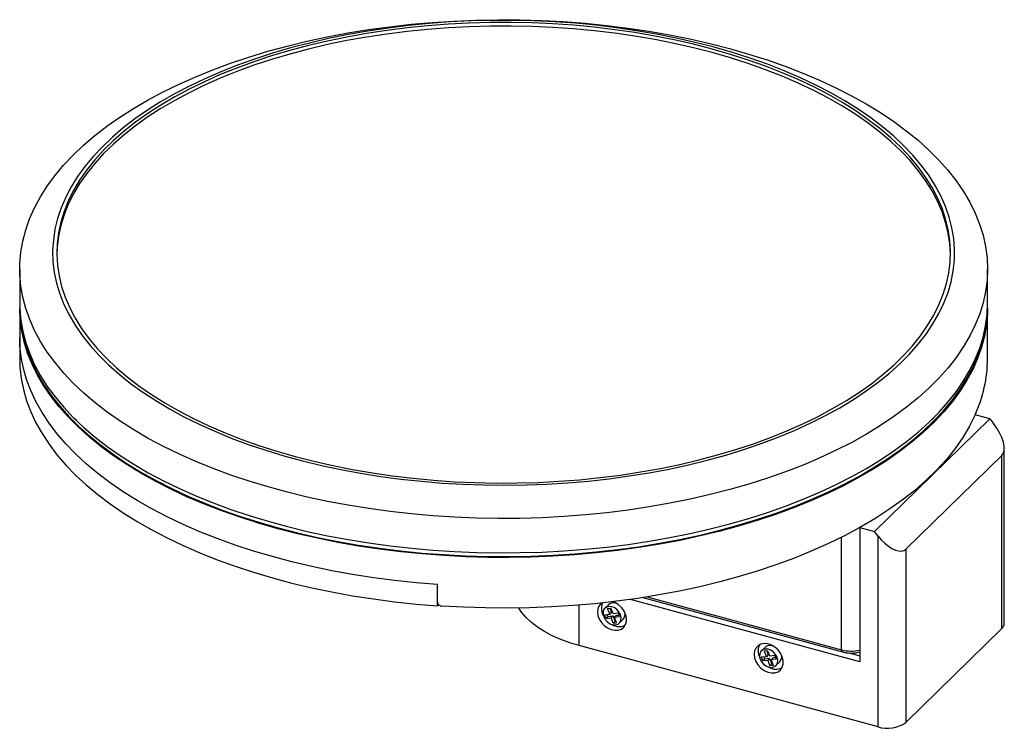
# Paper-space layout '_Trimétrica' of a CAD drawing. Header units: millimetres. Extents: x -117 to 122, y -120 to 52.
import ezdxf

# ---------------------------------------------------------------- set-up
doc = ezdxf.new("R2010")
doc.units = ezdxf.units.MM

psp = doc.layouts.new('_Trimétrica')

# ---------------------------------------------------------------- linework, layer by layer
at = {"color": 7, "linetype": 'Continuous', "lineweight": 25}
for p, q in [((-117.5, -8.71), (-117.5, -17.03)), ((117.5, -17.03), (117.5, -8.71)), ((-117.5, -18.18), (-117.5, -30.46)), ((117.5, -30.46), (117.5, -18.18)), ((90.01, -72.4), (118.01, -45.07)), ((104.44, -44.76), (103.43, -45.75)), ((118.01, -45.07), (114.48, -44.1)), ((118.01, -45.07), (118.9, -46.16)), ((121.56, -94.73), (121.56, -52.23)), ((120.99, -53.93), (97.65, -76.7)), ((120.99, -95.93), (120.99, -53.93)), ((86.47, -71.44), (90.01, -72.4)), ((86.47, -71.44), (86.47, -104.01)), ((90.9, -73.49), (90.01, -72.4)), ((90.9, -119.78), (90.9, -73.49)), ((97.65, -76.7), (97.65, -118.71)), ((-16.02, -90.41), (-16.02, -85.27)), ((33.78, -88.43), (82.26, -101.6)), ((-15.81, -90.07), (-16.02, -90.41)), ((25.52, -90.11), (24.59, -91.02)), ((24.53, -92.58), (25.76, -92.42)), ((24.87, -93.46), (24.53, -92.58)), ((25.34, -93), (24.87, -93.46)), ((25.34, -93), (25.14, -92.5)), ((25.25, -91.09), (26.06, -90.99)), ((25.76, -92.42), (25.25, -91.09)), ((25.34, -93), (26.56, -92.85)), ((26.22, -91.96), (25.76, -92.42)), ((26.22, -91.96), (25.86, -91.01)), ((26.57, -92.31), (26.06, -90.99)), ((26.56, -92.85), (26.09, -93.3)), ((27.07, -94.17), (26.56, -92.85)), ((26.57, -92.31), (27.8, -92.15)), ((27.38, -92.74), (26.91, -93.19)), ((26.91, -93.19), (28.14, -93.04)), ((27.42, -94.52), (26.91, -93.19)), ((27.38, -92.74), (27.99, -92.66)), ((28.14, -93.04), (27.8, -92.15)), ((24.87, -93.46), (26.09, -93.3)), ((26.6, -94.63), (26.09, -93.3)), ((27.07, -94.17), (26.6, -94.63)), ((26.6, -94.63), (27.42, -94.52)), ((27.07, -94.17), (27.28, -94.14)), ((28.08, -94.59), (29.01, -93.68)), ((120.99, -95.93), (97.65, -118.71)), ((90.9, -119.78), (18.37, -100.07)), ((63.79, -102.75), (62.56, -102.91)), ((63.55, -100.44), (62.62, -101.35)), ((64.09, -101.32), (63.28, -101.43)), ((63.28, -101.43), (63.79, -102.75)), ((64.25, -102.3), (63.79, -102.75)), ((63.89, -101.35), (64.25, -102.3)), ((64.09, -101.32), (64.6, -102.65)), ((65.83, -102.49), (64.6, -102.65)), ((65.83, -102.49), (66.17, -103.37)), ((62.56, -102.91), (62.9, -103.8)), ((63.37, -103.34), (62.9, -103.8)), ((64.12, -103.64), (62.9, -103.8)), ((63.17, -102.83), (63.37, -103.34)), ((64.59, -103.18), (63.37, -103.34)), ((64.59, -103.18), (64.12, -103.64)), ((64.12, -103.64), (64.63, -104.96)), ((64.59, -103.18), (65.1, -104.51)), ((65.1, -104.51), (64.63, -104.96)), ((65.45, -104.86), (64.63, -104.96)), ((65.41, -103.07), (64.94, -103.53)), ((66.17, -103.37), (64.94, -103.53)), ((64.94, -103.53), (65.45, -104.86)), ((65.31, -104.48), (65.1, -104.51)), ((66.02, -102.99), (65.41, -103.07)), ((66.11, -104.93), (67.04, -104.02))]:
    psp.add_line(p, q, dxfattribs=at)
at = {"color": 8, "linetype": 'Continuous', "lineweight": 25}
for p, q in [((82.05, -101.09), (82.05, -73.78)), ((34.84, -88.26), (82.05, -101.09)), ((18.37, -100.07), (18.37, -90.24)), ((86.47, -104.01), (30.77, -88.87)), ((83.84, -101.85), (86.47, -102.57))]:
    psp.add_line(p, q, dxfattribs=at)
at = {"color": 7, "linetype": 'Continuous', "lineweight": 25, "flags": 128}
for points in [[(54.84, 44.82), (59.48, 43.48), (63.99, 42.05), (68.38, 40.51), (72.63, 38.86), (76.73, 37.12), (80.67, 35.29), (84.45, 33.37), (88.06, 31.36), (91.48, 29.27), (94.72, 27.1), (97.77, 24.86), (100.61, 22.55), (103.25, 20.18), (105.68, 17.75), (107.89, 15.26), (109.88, 12.72), (111.65, 10.15), (113.19, 7.53), (114.5, 4.88), (115.58, 2.2), (116.42, -0.5), (117.02, -3.22), (117.38, -5.95), (117.5, -8.68), (117.38, -11.42), (117.02, -14.15), (116.43, -16.87), (115.59, -19.57), (114.52, -22.25), (113.22, -24.9), (111.68, -27.52), (109.92, -30.1), (107.93, -32.63), (105.72, -35.12), (103.29, -37.55), (100.66, -39.93), (97.81, -42.24), (94.77, -44.48), (91.54, -46.65), (88.11, -48.74), (84.51, -50.75), (80.74, -52.68), (76.8, -54.51), (72.7, -56.25), (68.45, -57.89), (64.07, -59.44), (59.55, -60.88), (54.92, -62.21), (50.17, -63.43), (45.31, -64.54), (40.37, -65.54), (35.34, -66.42), (30.24, -67.19), (25.08, -67.83), (19.87, -68.35), (14.61, -68.75), (9.33, -69.03), (4.03, -69.19), (-1.28, -69.22), (-6.59, -69.13), (-11.89, -68.91), (-17.16, -68.58), (-22.39, -68.12), (-27.58, -67.53), (-32.71, -66.83), (-37.78, -66.01), (-42.77, -65.07), (-47.67, -64.02), (-52.47, -62.85), (-57.17, -61.58), (-61.75, -60.19), (-66.21, -58.7), (-70.52, -57.11), (-74.7, -55.42), (-78.72, -53.63), (-82.58, -51.76), (-86.28, -49.79), (-89.79, -47.74), (-93.12, -45.61), (-96.27, -43.41), (-99.21, -41.13), (-101.96, -38.79), (-104.49, -36.38), (-106.81, -33.92), (-108.92, -31.41), (-110.8, -28.85), (-112.45, -26.26), (-113.88, -23.62), (-115.07, -20.95), (-116.03, -18.26), (-116.75, -15.55), (-117.23, -12.83), (-117.47, -10.1), (-117.47, -7.36), (-117.23, -4.63), (-116.76, -1.91), (-116.04, 0.8), (-115.09, 3.5), (-113.9, 6.16), (-112.48, 8.8), (-110.83, 11.4), (-108.95, 13.96), (-106.85, 16.47), (-104.53, 18.93), (-102, 21.33), (-99.26, 23.68), (-96.32, 25.95), (-93.18, 28.16), (-89.85, 30.29), (-86.34, 32.34), (-82.65, 34.31), (-78.79, 36.19), (-74.77, 37.98), (-70.6, 39.67), (-66.28, 41.26), (-61.83, 42.75), (-57.25, 44.14), (-52.55, 45.42), (-47.75, 46.59), (-42.85, 47.64), (-37.86, 48.58), (-32.8, 49.4), (-27.67, 50.11), (-22.48, 50.69), (-17.24, 51.15), (-11.97, 51.49), (-6.68, 51.71), (-1.37, 51.81), (3.94, 51.78), (9.24, 51.62), (14.52, 51.35), (19.78, 50.95), (24.99, 50.42), (30.15, 49.78), (35.26, 49.02), (40.28, 48.14), (45.23, 47.15), (50.08, 46.04), (54.84, 44.82)], [(51.1, 45.13), (46.54, 46.3), (41.88, 47.36), (37.13, 48.31), (32.29, 49.14), (27.39, 49.86), (22.43, 50.45), (17.42, 50.93), (12.37, 51.29), (7.3, 51.52), (2.2, 51.64), (-2.89, 51.63), (-7.98, 51.5), (-13.05, 51.25), (-18.1, 50.87), (-23.1, 50.38), (-28.06, 49.77), (-32.95, 49.03), (-37.77, 48.19), (-42.52, 47.22), (-47.16, 46.15), (-51.71, 44.96), (-56.15, 43.67), (-60.46, 42.27), (-64.64, 40.77), (-68.68, 39.18), (-72.58, 37.48), (-76.31, 35.7), (-79.88, 33.82), (-83.28, 31.87), (-86.5, 29.83), (-89.53, 27.72), (-92.37, 25.54), (-95, 23.3), (-97.43, 20.99), (-99.65, 18.63), (-101.65, 16.21), (-103.44, 13.76), (-105, 11.26), (-106.33, 8.72), (-107.43, 6.16), (-108.3, 3.57), (-108.94, 0.97), (-109.33, -1.65), (-109.5, -4.27), (-109.42, -6.89), (-109.11, -9.51), (-108.56, -12.12), (-107.78, -14.72), (-106.76, -17.29), (-105.51, -19.83), (-104.03, -22.34), (-102.33, -24.82), (-100.41, -27.25), (-98.27, -29.63), (-95.91, -31.96), (-93.35, -34.23), (-90.59, -36.43), (-87.63, -38.57), (-84.48, -40.63), (-81.14, -42.62), (-77.64, -44.52), (-73.96, -46.34), (-70.12, -48.06), (-66.13, -49.7), (-62, -51.23), (-57.73, -52.67), (-53.34, -54), (-48.84, -55.23), (-44.22, -56.34), (-39.51, -57.34), (-34.72, -58.23), (-29.85, -59.01), (-24.92, -59.67), (-19.93, -60.2), (-14.9, -60.62), (-9.84, -60.92), (-4.75, -61.09), (0.34, -61.14), (5.44, -61.08), (10.52, -60.88), (15.58, -60.57), (20.61, -60.14), (25.59, -59.58), (30.51, -58.91), (35.37, -58.12), (40.16, -57.22), (44.85, -56.2), (49.45, -55.07), (53.94, -53.83), (58.32, -52.48), (62.57, -51.03), (66.68, -49.48), (70.65, -47.84), (74.46, -46.1), (78.12, -44.27), (81.6, -42.35), (84.91, -40.36), (88.04, -38.28), (90.97, -36.14), (93.71, -33.92), (96.24, -31.65), (98.57, -29.31), (100.68, -26.92), (102.57, -24.49), (104.25, -22.01), (105.69, -19.49), (106.91, -16.94), (107.9, -14.37), (108.65, -11.77), (109.16, -9.16), (109.44, -6.54), (109.49, -3.91), (109.29, -1.29), (108.86, 1.32), (108.2, 3.93), (107.3, 6.51), (106.16, 9.07), (104.8, 11.6), (103.21, 14.09), (101.4, 16.54), (99.36, 18.95), (97.12, 21.3), (94.66, 23.6), (91.99, 25.84), (89.13, 28.01), (86.07, 30.11), (82.83, 32.14), (79.41, 34.08), (75.82, 35.94), (72.06, 37.72), (68.15, 39.4), (64.08, 40.98), (59.88, 42.47), (55.55, 43.85), (51.1, 45.13)], [(-50.64, -54.17), (-46.08, -55.34), (-41.43, -56.4), (-36.68, -57.34), (-31.86, -58.17), (-26.96, -58.88), (-22, -59.47), (-17, -59.94), (-11.96, -60.29), (-6.89, -60.52), (-1.81, -60.62), (3.28, -60.6), (8.36, -60.46), (13.42, -60.2), (18.45, -59.82), (23.44, -59.31), (28.38, -58.68), (33.26, -57.94), (38.07, -57.08), (42.79, -56.1), (47.41, -55.01), (51.93, -53.81), (56.34, -52.5), (60.63, -51.09), (64.78, -49.58), (68.79, -47.96), (72.64, -46.26), (76.34, -44.46), (79.87, -42.57), (83.23, -40.6), (86.4, -38.55), (89.38, -36.43), (92.16, -34.24), (94.75, -31.98), (97.12, -29.66), (99.28, -27.29), (101.22, -24.87), (102.94, -22.4), (104.44, -19.9), (105.7, -17.36), (106.73, -14.79), (107.53, -12.21), (108.09, -9.6), (108.41, -6.99), (108.5, -4.37), (108.34, -1.75), (107.95, 0.86), (107.32, 3.46), (106.46, 6.04), (105.36, 8.6), (104.03, 11.13), (102.47, 13.62), (100.68, 16.08), (98.68, 18.49), (96.45, 20.84), (94.02, 23.14), (91.38, 25.38), (88.54, 27.55), (85.5, 29.66), (82.27, 31.68), (78.87, 33.63), (75.29, 35.49), (71.54, 37.26), (67.64, 38.94), (63.59, 40.53), (59.4, 42.02), (55.08, 43.4), (50.64, 44.67), (46.08, 45.84), (41.43, 46.9), (36.68, 47.84), (31.86, 48.67), (26.96, 49.38), (22, 49.97), (17, 50.44), (11.96, 50.79), (6.89, 51.02), (1.81, 51.13), (-3.28, 51.11), (-8.36, 50.97), (-13.42, 50.7), (-18.45, 50.32), (-23.44, 49.81), (-28.38, 49.19), (-33.26, 48.44), (-38.07, 47.58), (-42.79, 46.61), (-47.41, 45.52), (-51.93, 44.32), (-56.34, 43.01), (-60.63, 41.6), (-64.78, 40.08), (-68.79, 38.47), (-72.64, 36.76), (-76.34, 34.96), (-79.87, 33.07), (-83.23, 31.1), (-86.4, 29.06), (-89.38, 26.93), (-92.16, 24.74), (-94.75, 22.48), (-97.12, 20.17), (-99.28, 17.79), (-101.22, 15.37), (-102.94, 12.91), (-104.44, 10.4), (-105.7, 7.86), (-106.73, 5.3), (-107.53, 2.71), (-108.09, 0.11), (-108.41, -2.51), (-108.5, -5.13), (-108.34, -7.75), (-107.95, -10.36), (-107.32, -12.96), (-106.46, -15.54), (-105.36, -18.1), (-104.03, -20.63), (-102.47, -23.12), (-100.68, -25.57), (-98.68, -27.98), (-96.45, -30.34), (-94.02, -32.64), (-91.38, -34.88), (-88.54, -37.05), (-85.5, -39.15), (-82.27, -41.18), (-78.87, -43.13), (-75.29, -44.99), (-71.54, -46.76), (-67.64, -48.44), (-63.59, -50.03), (-59.4, -51.51), (-55.08, -52.89), (-50.64, -54.17)], [(108.5, -5.18), (108.34, -2.61), (107.95, 0.01), (107.32, 2.6), (106.46, 5.19), (105.36, 7.74), (104.03, 10.27), (102.47, 12.77), (100.68, 15.22), (98.68, 17.63), (96.45, 19.99), (94.02, 22.29), (91.38, 24.52), (88.54, 26.7), (85.5, 28.8), (82.27, 30.83), (78.87, 32.77), (75.29, 34.63), (71.54, 36.41), (67.64, 38.09), (63.59, 39.67), (59.4, 41.16), (55.08, 42.54), (50.64, 43.82), (46.08, 44.99), (41.43, 46.04), (36.68, 46.99), (31.86, 47.81), (26.96, 48.52), (22, 49.12), (17, 49.59), (11.96, 49.94), (6.89, 50.16), (1.81, 50.27), (-3.28, 50.25), (-8.36, 50.11), (-13.42, 49.85), (-18.45, 49.46), (-23.44, 48.96), (-28.38, 48.33), (-33.26, 47.59), (-38.07, 46.72), (-42.79, 45.75), (-47.41, 44.66), (-51.93, 43.46), (-56.34, 42.15), (-60.63, 40.74), (-64.78, 39.22), (-68.79, 37.61), (-72.64, 35.9), (-76.34, 34.1), (-79.87, 32.22), (-83.23, 30.25), (-86.4, 28.2), (-89.38, 26.08), (-92.16, 23.88), (-94.75, 21.63), (-97.12, 19.31), (-99.28, 16.94), (-101.22, 14.52), (-102.94, 12.05), (-104.44, 9.54), (-105.7, 7.01), (-106.73, 4.44), (-107.53, 1.85), (-108.09, -0.75), (-108.41, -3.37), (-108.5, -5.18)], [(-117.5, -17.03), (-117.47, -18.42), (-117.23, -21.15), (-116.75, -23.88), (-116.03, -26.59), (-115.07, -29.28), (-113.88, -31.94), (-112.45, -34.58), (-110.8, -37.18), (-108.92, -39.73), (-106.81, -42.25), (-104.49, -44.71), (-101.96, -47.11), (-99.21, -49.45), (-96.27, -51.73), (-93.12, -53.93), (-89.79, -56.06), (-86.28, -58.11), (-82.58, -60.08), (-78.72, -61.96), (-74.7, -63.74), (-70.52, -65.43), (-66.21, -67.03), (-61.75, -68.52), (-57.17, -69.9), (-52.47, -71.18), (-47.67, -72.34), (-42.77, -73.4), (-37.78, -74.33), (-32.71, -75.15), (-27.58, -75.86), (-22.39, -76.44), (-17.16, -76.9), (-11.89, -77.24), (-6.59, -77.45), (-1.28, -77.54), (4.03, -77.51), (9.33, -77.36), (14.61, -77.08), (19.87, -76.68), (25.08, -76.15), (30.24, -75.51), (35.34, -74.74), (40.37, -73.86), (45.31, -72.87), (50.17, -71.75), (54.92, -70.53), (59.55, -69.2), (64.07, -67.76), (68.45, -66.22), (72.7, -64.57), (76.8, -62.83), (80.74, -61), (84.51, -59.07), (88.11, -57.06), (91.54, -54.97), (94.77, -52.8), (97.81, -50.56), (100.66, -48.25), (103.29, -45.88), (105.72, -43.44), (107.93, -40.95), (109.92, -38.42), (111.68, -35.84), (113.22, -33.22), (114.52, -30.57), (115.59, -27.89), (116.43, -25.19), (117.02, -22.47), (117.38, -19.74), (117.5, -17.03)], [(-54.84, -71.7), (-59.48, -70.37), (-63.99, -68.93), (-68.38, -67.39), (-72.63, -65.75), (-76.73, -64.01), (-80.67, -62.18), (-84.45, -60.26), (-88.06, -58.25), (-91.48, -56.16), (-94.72, -53.99), (-97.77, -51.75), (-100.61, -49.44), (-103.25, -47.07), (-105.68, -44.63), (-107.89, -42.15), (-109.88, -39.61), (-111.65, -37.03), (-113.19, -34.41), (-114.5, -31.76), (-115.58, -29.08), (-116.42, -26.38), (-117.02, -23.67), (-117.38, -20.94), (-117.5, -18.2), (-117.5, -18.18)], [(117.5, -18.18), (117.47, -19.52), (117.23, -22.26), (116.76, -24.98), (116.04, -27.69), (115.09, -30.38), (113.9, -33.05), (112.48, -35.68), (110.83, -38.28), (108.95, -40.84), (106.85, -43.35), (104.53, -45.82), (102, -48.22), (99.26, -50.56), (96.32, -52.84), (93.18, -55.05), (89.85, -57.18), (86.34, -59.23), (82.65, -61.2), (78.79, -63.08), (74.77, -64.86), (70.6, -66.56), (66.28, -68.15), (61.83, -69.64), (57.25, -71.03), (52.55, -72.31), (47.75, -73.47), (42.85, -74.53), (37.86, -75.47), (32.8, -76.29), (27.67, -76.99), (22.48, -77.58), (17.24, -78.04), (11.97, -78.38), (6.68, -78.6), (1.37, -78.69), (-3.94, -78.66), (-9.24, -78.51), (-14.52, -78.23), (-19.78, -77.83), (-24.99, -77.31), (-30.15, -76.67), (-35.26, -75.91), (-40.28, -75.03), (-45.23, -74.03), (-50.08, -72.92), (-54.84, -71.7)], [(-117.1, -22.04), (-116.87, -23.5), (-116.27, -26.21), (-115.44, -28.91), (-114.36, -31.58), (-113.06, -34.23), (-111.52, -36.84), (-109.75, -39.42), (-107.76, -41.95), (-105.55, -44.44), (-103.12, -46.87), (-100.49, -49.24), (-97.65, -51.54), (-94.6, -53.78), (-91.37, -55.95), (-87.95, -58.04), (-84.35, -60.04), (-80.57, -61.96), (-76.64, -63.79), (-72.54, -65.53), (-68.3, -67.17), (-63.92, -68.71), (-59.4, -70.14), (-54.77, -71.47)], [(-54.77, -71.47), (-50.02, -72.69), (-45.18, -73.8), (-40.24, -74.8), (-35.21, -75.67), (-30.12, -76.43), (-24.96, -77.08), (-19.75, -77.6), (-14.51, -78), (-9.23, -78.27), (-3.93, -78.42), (1.37, -78.45), (6.67, -78.36), (11.96, -78.14), (17.22, -77.8), (22.45, -77.34), (27.63, -76.76), (32.76, -76.06), (37.82, -75.23), (42.8, -74.3), (47.69, -73.24), (52.49, -72.08), (57.18, -70.8), (61.75, -69.41), (66.2, -67.92), (70.51, -66.33), (74.68, -64.64), (78.69, -62.86), (82.55, -60.98), (86.23, -59.01), (89.74, -56.97), (93.07, -54.84), (96.2, -52.63), (99.14, -50.36), (101.88, -48.02), (104.41, -45.62), (106.72, -43.16), (108.82, -40.65), (110.69, -38.09), (112.34, -35.5), (113.76, -32.87), (114.95, -30.2), (115.9, -27.52), (116.61, -24.81), (117.09, -22.09), (117.1, -22.04)], [(-16.02, -85.27), (-21.26, -84.84), (-26.46, -84.28), (-31.6, -83.61), (-36.68, -82.81), (-41.68, -81.9), (-46.6, -80.87), (-51.42, -79.73), (-56.14, -78.48), (-60.74, -77.12), (-65.22, -75.66), (-69.57, -74.09), (-73.77, -72.42), (-77.83, -70.66), (-81.72, -68.8), (-85.45, -66.86), (-89.01, -64.83), (-92.38, -62.72), (-95.56, -60.53), (-98.55, -58.27), (-101.34, -55.95), (-103.92, -53.56), (-106.29, -51.11), (-108.45, -48.61), (-110.38, -46.07), (-112.08, -43.48), (-113.56, -40.86), (-114.81, -38.2), (-115.82, -35.52), (-116.6, -32.81), (-117.13, -30.09), (-117.43, -27.36), (-117.5, -25.32)], [(-16.02, -85.27), (-21.26, -84.84), (-26.46, -84.28), (-31.6, -83.61), (-36.68, -82.81), (-41.68, -81.9), (-46.6, -80.87), (-51.42, -79.73), (-56.14, -78.48), (-60.74, -77.12), (-65.22, -75.66), (-69.57, -74.09), (-73.77, -72.42), (-77.83, -70.66), (-81.72, -68.8), (-85.45, -66.86), (-89.01, -64.83), (-92.38, -62.72), (-95.56, -60.53), (-98.55, -58.27), (-101.34, -55.95), (-103.92, -53.56), (-106.29, -51.11), (-108.45, -48.61), (-110.38, -46.07), (-112.08, -43.48), (-113.56, -40.86), (-114.81, -38.2), (-115.82, -35.52), (-116.6, -32.81), (-117.13, -30.09), (-117.43, -27.36), (-117.5, -25.32)], [(-117.5, -30.46), (-117.43, -32.5), (-117.13, -35.23), (-116.6, -37.95), (-115.82, -40.66), (-114.81, -43.34), (-113.56, -46), (-112.08, -48.62), (-110.38, -51.21), (-108.45, -53.76), (-106.29, -56.25), (-103.92, -58.7), (-101.34, -61.09), (-98.55, -63.41), (-95.56, -65.67), (-92.38, -67.86), (-89.01, -69.97), (-85.45, -72), (-81.72, -73.94), (-77.83, -75.8), (-73.77, -77.56), (-69.57, -79.23), (-65.22, -80.8), (-60.74, -82.27), (-56.14, -83.63), (-51.42, -84.88), (-46.6, -86.02), (-41.68, -87.04), (-36.68, -87.96), (-31.6, -88.75), (-26.46, -89.43), (-21.26, -89.98), (-16.02, -90.41)], [(-103.72, -45.48), (-104.36, -44.84), (-105.48, -43.69)], [(114.48, -44.1), (113.11, -46.86), (111.49, -49.57), (109.62, -52.25), (107.52, -54.87), (105.18, -57.44), (102.6, -59.95), (99.8, -62.4), (96.78, -64.78), (93.55, -67.08), (90.11, -69.3), (86.47, -71.44)], [(114.48, -44.1), (113.11, -46.86), (111.49, -49.57), (109.62, -52.25), (107.52, -54.87), (105.18, -57.44), (102.6, -59.95), (99.8, -62.4), (96.78, -64.78), (93.55, -67.08), (90.11, -69.3), (86.47, -71.44)], [(120.99, -53.93), (121.36, -53.38), (121.54, -52.64), (121.54, -51.74), (121.34, -50.71), (120.96, -49.6), (120.41, -48.44), (119.72, -47.28), (118.9, -46.16)], [(86.47, -71.44), (82.77, -73.42), (78.89, -75.31), (74.85, -77.11), (70.65, -78.82), (66.31, -80.42), (61.83, -81.92), (57.22, -83.32), (52.49, -84.6), (47.66, -85.78), (42.73, -86.84), (37.71, -87.78), (32.61, -88.6), (27.44, -89.31), (22.21, -89.89), (16.94, -90.35), (11.64, -90.68), (6.31, -90.89), (0.97, -90.98), (-4.38, -90.94), (-9.71, -90.77), (-15.03, -90.48)], [(90.9, -73.49), (91.7, -74.41), (92.55, -75.23), (93.42, -75.93), (94.28, -76.49), (95.12, -76.88), (95.89, -77.11), (96.59, -77.15), (97.18, -77.02), (97.65, -76.7)], [(22.8, -91.84), (22.91, -92.73), (23.23, -93.62), (23.75, -94.45), (24.44, -95.19), (25.24, -95.77), (26.11, -96.17), (27, -96.35), (27.84, -96.32), (28.59, -96.06), (29.2, -95.6), (29.62, -94.96), (29.84, -94.19), (29.84, -93.33), (29.62, -92.44), (29.2, -91.57), (28.59, -90.78), (27.84, -90.11), (27, -89.62), (26.49, -89.42)], [(23.99, -89.71), (23.84, -90.11), (23.73, -90.93)], [(27.18, -95.02), (27.77, -94.83), (28.22, -94.44), (28.48, -93.89), (28.54, -93.24), (28.38, -92.54), (28.01, -91.87), (27.49, -91.29), (26.85, -90.86), (26.16, -90.62), (25.49, -90.6), (24.9, -90.79), (24.45, -91.17), (24.18, -91.72), (24.13, -92.38), (24.29, -93.07), (24.65, -93.74), (25.18, -94.32), (25.82, -94.75), (26.51, -94.99), (27.18, -95.02)], [(18.37, -100.07), (16.04, -99.37), (13.85, -98.56), (11.81, -97.66), (9.94, -96.66), (8.24, -95.59), (6.74, -94.44), (5.45, -93.22), (4.37, -91.95), (3.7, -90.95)], [(60.83, -102.18), (60.94, -103.06), (61.26, -103.95), (61.78, -104.79), (62.47, -105.52), (63.27, -106.11), (64.14, -106.5), (65.03, -106.69), (65.87, -106.65), (66.62, -106.4), (67.23, -105.93), (67.65, -105.3), (67.87, -104.53), (67.87, -103.67), (67.65, -102.77), (67.23, -101.9), (66.62, -101.11), (65.87, -100.45), (65.03, -99.95), (64.14, -99.66), (63.27, -99.58), (62.47, -99.73), (61.78, -100.09), (61.26, -100.65), (60.94, -101.36), (60.83, -102.18)], [(62.1, -99.89), (61.87, -100.45), (61.76, -101.27)], [(64.45, -100.02), (63.86, -100.21), (63.55, -100.44)], [(65.3, -100.09), (65.12, -100.05), (64.45, -100.02)], [(63.52, -100.93), (62.93, -101.12), (62.48, -101.51), (62.21, -102.06), (62.16, -102.71), (62.32, -103.41), (62.68, -104.08), (63.21, -104.66), (63.85, -105.09), (64.54, -105.33), (65.21, -105.35), (65.8, -105.16), (66.25, -104.77), (66.51, -104.23), (66.57, -103.57), (66.41, -102.88), (66.04, -102.21), (65.52, -101.63), (64.88, -101.2), (64.19, -100.96), (63.52, -100.93)]]:
    psp.add_lwpolyline(points, dxfattribs=at)
at = {"color": 7, "linetype": 'Continuous', "lineweight": 25}
for centre, radius, start, end in [((84.25, -30.25), 33.25, 335.3705, 359.63), ((25.3, -91.73), 2.51, 126.8623, 182.5164), ((26.71, -91.48), 1.81, 72.0932, 130.8659), ((27.91, -90.84), 4.18, 181.2669, 207.213), ((27.71, -92.47), 1.78, 317.1365, 17.7088), ((28.11, -92.15), 3.31, 237.5806, 295.3714), ((119.91, -94.67), 1.66, 310.6406, 357.9975), ((65.94, -101.18), 4.18, 181.2669, 207.213), ((65.74, -102.81), 1.78, 317.1042, 17.1568), ((66.14, -102.49), 3.31, 237.5806, 295.3714), ((93.19, -112.42), 7.71, 252.696, 305.3989)]:
    psp.add_arc(centre, radius, start, end, dxfattribs=at)
at = {"color": 8, "linetype": 'Continuous', "lineweight": 25}
for centre, radius, start, end in [((82.55, -101.19), 0.511, 169.3498, 234.3826), ((84.39, -92.16), 9.23, 255.3391, 283.0489)]:
    psp.add_arc(centre, radius, start, end, dxfattribs=at)
at = {"color": 7, "linetype": 'Continuous', "lineweight": 25}
for points, knots in [([(-16.02, -89.52), (-16.02, -89.63), (-16, -89.75), (-15.9, -89.97), (-15.83, -90.07), (-15.56, -90.34), (-15.29, -90.47), (-15.03, -90.48)], [0, 0, 0, 0, 0.25, 0.25, 0.5, 0.5, 1, 1, 1, 1]), ([(82.26, -101.6), (82.42, -101.64), (82.91, -101.76), (83.76, -101.87), (84.8, -101.88), (85.72, -101.8), (86.25, -101.66), (86.47, -101.6)], [0, 0, 0, 0, 0.126179, 0.362701, 0.598163, 0.834018, 1, 1, 1, 1])]:
    psp.add_open_spline(points, degree=3, knots=knots, dxfattribs=at)

doc.saveas('drawing.dxf')
